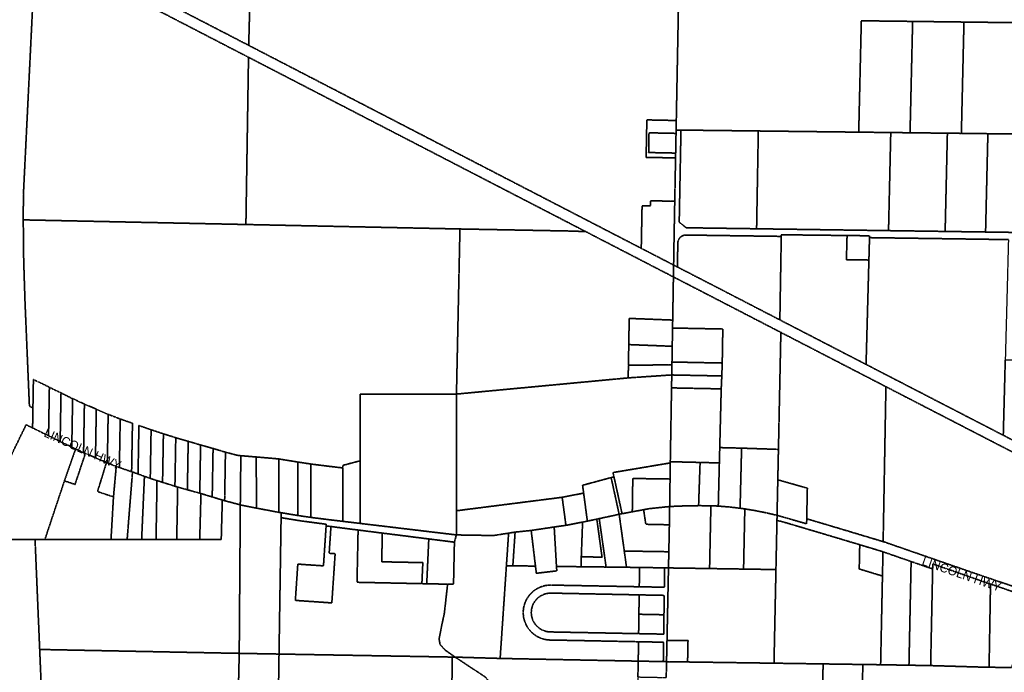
# Model space of a CAD drawing. Header units: feet. Extents: x 0 to 1411532, y 4 to 648360.
# Tile 10 of 69: x 1380965 to 1387050, y 446613 to 450650. Entities that reach past the tile are written whole.
import ezdxf
from ezdxf.enums import TextEntityAlignment as Align

# ---------------------------------------------------------------- set-up
doc = ezdxf.new("R2010")
doc.units = ezdxf.units.FT
doc.header["$MEASUREMENT"] = 0
doc.linetypes.add('DASHED2', pattern=[0.375, 0.25, -0.125])
doc.layers.add('MOT-PHASE 2', color=5, linetype='Continuous')
doc.layers.add('vanwert_121013_d_joined', color=247, linetype='DASHED2')
doc.styles.add('Slanted-Normal', font='font31.shx', dxfattribs={"height": 0.14})

msp = doc.modelspace()

# ---------------------------------------------------------------- linework, layer by layer
at = {"layer": 'vanwert_121013_d_joined'}
for points in [[(1382421.8, 452072.3), (1385034.8, 451986.2), (1385059.8, 451985.4), (1385022.9, 450026.4), (1384997.9, 450026.9), (1384840.9, 450030.2), (1384836.5, 449798.6), (1384993.5, 449795.4), (1385018.5, 449794.8), (1385013.4, 449526.9), (1384988.4, 449527.4), (1384863.9, 449530), (1384863.3, 449497.8), (1384811.4, 449498.9), (1384806.4, 449235.9), (1382380.3, 450491.2), (1382416, 451831.7), (1382416.4, 451850.3), (1382421.3, 452052.6), (1382421.8, 452072.3)], [(1381870.7, 451854.5), (1382020.7, 451853.3), (1382070.2, 451852.9), (1382416.4, 451850.3), (1382416, 451831.7), (1382380.3, 450491.2), (1381929.6, 450724.3), (1381781.2, 450801.1), (1381809.3, 451854.9), (1381870.7, 451854.5)], [(1382363, 449383.1), (1380986.9, 449411.8), (1380987.9, 449569.4), (1381057.2, 450983.4), (1381093.6, 451082.7), (1381899.2, 450665.7), (1382379.1, 450417.4), (1382363, 449383.1)], [(1386483.6, 450639.3), (1386467.6, 449950.6), (1386348.4, 449952), (1386150.4, 449954.3), (1386166.4, 450643.2), (1386483.6, 450639.3)], [(1386800.8, 450635.4), (1386784.8, 449946.9), (1386698.4, 449947.9), (1386467.6, 449950.6), (1386483.6, 450639.3), (1386800.8, 450635.4)], [(1384462.9, 449339.3), (1384364.4, 449342.8), (1383685.8, 449355.5), (1382363, 449383.1), (1382379.1, 450417.4), (1384462.9, 449339.3)], [(1385021.4, 449946.8), (1384996.4, 449947.3), (1384854.4, 449950.3), (1384852.1, 449828.3), (1384994.1, 449825.4), (1385019.1, 449824.8), (1385018.5, 449794.8), (1384993.5, 449795.4), (1384836.5, 449798.6), (1384840.9, 450030.2), (1384997.9, 450026.9), (1385022.9, 450026.4), (1385021.8, 449967.5), (1385021.4, 449946.8)], [(1385021.4, 449946.8), (1385019.1, 449824.8), (1384994.1, 449825.4), (1384852.1, 449828.3), (1384854.4, 449950.3), (1384996.4, 449947.3), (1385021.4, 449946.8)], [(1385519.3, 449356.8), (1385084.1, 449363), (1385041, 449397.7), (1385051.8, 449967.2), (1385529.8, 449961.6), (1385519.3, 449356.8)], [(1386348.4, 449952), (1386334.6, 449345.2), (1385519.3, 449356.8), (1385529.8, 449961.6), (1386150.4, 449954.3), (1386348.4, 449952)], [(1386348.4, 449952), (1386467.6, 449950.6), (1386698.4, 449947.9), (1386684.5, 449340.3), (1386334.6, 449345.2), (1386348.4, 449952)], [(1386698.4, 449947.9), (1386784.8, 449946.9), (1386948.6, 449944.9), (1386934.4, 449336.7), (1386684.5, 449340.3), (1386698.4, 449947.9)], [(1387262.8, 449941.3), (1387257.3, 449703.3), (1387248.7, 449332.3), (1386934.4, 449336.7), (1386948.6, 449944.9), (1387262.8, 449941.3)], [(1385006.4, 449132.4), (1384985.1, 449143.4), (1384806.4, 449235.9), (1384811.4, 449498.9), (1384863.3, 449497.8), (1384863.9, 449530), (1384988.4, 449527.4), (1385013.4, 449526.9), (1385009.7, 449327.9), (1385006.4, 449132.4)], [(1382566.1, 447933.3), (1382426.6, 447945.4), (1382331.7, 447953.1), (1382326.9, 447953.4), (1382309.9, 447955.7), (1382236.6, 447974.8), (1382160.1, 447998), (1382083, 448019.4), (1382006.4, 448042.5), (1381929.5, 448064.5), (1381853.2, 448088.4), (1381777.1, 448113.3), (1381701.7, 448139.8), (1381697, 447869.7), (1381696.5, 447839.9), (1381662.3, 447852.4), (1381656.7, 447854.2), (1381657.2, 447884.8), (1381661.9, 448154.2), (1381586.2, 448180), (1381511.7, 448209.3), (1381438.4, 448241.3), (1381364.9, 448272.9), (1381292.1, 448305.9), (1381220.3, 448341.2), (1381148.4, 448376.4), (1381076.6, 448411.7), (1381049.8, 448424.9), (1381046.7, 448247.6), (1381025, 448259.9), (1380997.8, 448904.4), (1380989.7, 449158), (1380986.9, 449411.8), (1382363, 449383.1), (1383685.8, 449355.5), (1383664.3, 448334.4), (1383068.6, 448334.4), (1383068.6, 447921.6), (1382962.3, 447893.4), (1382962.3, 447877.4), (1382863.1, 447889.2), (1382763.8, 447901.8), (1382684.5, 447913.7), (1382566.1, 447933.3)], [(1385005.2, 449058.8), (1385004.4, 449014.2), (1385000.7, 448791.9), (1384978.9, 448792.8), (1384731.9, 448802.3), (1384729.2, 448640.4), (1384727.1, 448513.5), (1384725.7, 448434.5), (1383664.3, 448334.4), (1383685.8, 449355.5), (1384364.4, 449342.8), (1384462.9, 449339.3), (1384983.8, 449069.8), (1385005.2, 449058.8)], [(1385083.1, 449318), (1385671.6, 449309.6), (1385671.7, 449309.6), (1385663, 448793.2), (1385279.4, 448991.7), (1385029.7, 449120.4), (1385032.4, 449268.9), (1385032.4, 449270.6), (1385032.6, 449272.4), (1385032.7, 449274.1), (1385033, 449275.8), (1385033.3, 449277.5), (1385033.6, 449279.2), (1385034.1, 449280.9), (1385034.5, 449282.6), (1385035.1, 449284.2), (1385035.7, 449285.9), (1385036.3, 449287.5), (1385037, 449289.1), (1385037.8, 449290.7), (1385038.6, 449292.2), (1385039.5, 449293.7), (1385040.4, 449295.2), (1385041.4, 449296.6), (1385042.4, 449298), (1385043.5, 449299.4), (1385044.6, 449300.7), (1385045.7, 449302), (1385047, 449303.3), (1385048.2, 449304.5), (1385049.5, 449305.7), (1385050.8, 449306.8), (1385052.2, 449307.9), (1385053.6, 449308.9), (1385055, 449309.9), (1385056.5, 449310.8), (1385058, 449311.7), (1385059.6, 449312.5), (1385061.1, 449313.3), (1385062.7, 449314), (1385064.3, 449314.6), (1385066, 449315.2), (1385067.6, 449315.8), (1385069.3, 449316.3), (1385071, 449316.7), (1385072.7, 449317), (1385074.4, 449317.4), (1385076.1, 449317.6), (1385077.9, 449317.8), (1385079.6, 449317.9), (1385081.3, 449318), (1385083.1, 449318)], [(1385663, 448793.2), (1385671.7, 449309.6), (1385671.9, 449319.8), (1386078.4, 449315), (1386078.1, 449303.9), (1386074.3, 449165.1), (1386213.3, 449163.5), (1386195.8, 448517.7), (1386017.2, 448610), (1385663, 448793.2)], [(1386213.3, 449163.5), (1386074.3, 449165.1), (1386078.1, 449303.9), (1386078.4, 449315), (1386217.4, 449313.4), (1386217.1, 449301.9), (1386213.3, 449163.5)], [(1387043.8, 448079.6), (1386595.6, 448311.1), (1386195.8, 448517.7), (1386213.3, 449163.5), (1386217.1, 449301.9), (1387075.5, 449289.7), (1387061.8, 448766.9), (1387056, 448545.9), (1387043.8, 448079.6)], [(1385426.5, 447999.9), (1385291.5, 448003.3), (1385300.6, 448366.5), (1385304.2, 448446.4), (1385306.9, 448526.4), (1385310.4, 448736.7), (1385023.1, 448742.4), (1384999.8, 448742.8), (1385000.7, 448791.9), (1385004.4, 449014.2), (1385005.2, 449058.8), (1385028.4, 449046.8), (1385249.1, 448933.1), (1385669.2, 448715.7), (1385654.2, 447992.2), (1385426.5, 447999.9)], [(1384729.2, 448640.4), (1384731.9, 448802.3), (1384978.9, 448792.8), (1385000.7, 448791.9), (1384999.8, 448742.8), (1384997.9, 448630), (1384976.1, 448630.8), (1384729.2, 448640.4)], [(1384996.3, 448532.5), (1384997.9, 448630), (1384999.8, 448742.8), (1385023.1, 448742.4), (1385310.4, 448736.7), (1385306.9, 448526.4), (1385019.3, 448532.1), (1384996.3, 448532.5)], [(1385650.3, 447804.3), (1385654.2, 447992.2), (1385669.2, 448715.7), (1385986.9, 448551.3), (1386318.5, 448380), (1386301.3, 447421.7), (1385989.4, 447515.4), (1385829, 447563), (1385832.9, 447751.9), (1385650.3, 447804.3)], [(1384729.2, 448640.4), (1384976.1, 448630.8), (1384997.9, 448630), (1384996.3, 448532.5), (1384996, 448514.7), (1384974, 448514.6), (1384727.1, 448513.5), (1384729.2, 448640.4)], [(1387615.3, 447784.1), (1387262.5, 447966.7), (1387043.8, 448079.6), (1387056, 448545.9), (1387635.1, 448537.7), (1387627.2, 448238.3), (1387618.5, 447908.3), (1387615.3, 447784.1)], [(1384996, 448514.7), (1384995, 448452.7), (1384972.9, 448451.2), (1384725.7, 448434.5), (1384727.1, 448513.5), (1384974, 448514.6), (1384996, 448514.7)], [(1385304.2, 448446.4), (1385017.9, 448452.1), (1384995, 448452.5), (1384995, 448452.7), (1384996, 448514.7), (1384996.3, 448532.5), (1385019.3, 448532.1), (1385306.9, 448526.4), (1385304.2, 448446.4)], [(1381045.4, 448168.5), (1381046.7, 448247.6), (1381049.8, 448424.9), (1381076.6, 448411.7), (1381148.4, 448376.4), (1381143.9, 448115.8), (1381143.3, 448076.5), (1381071.4, 448111.8), (1381044.6, 448124.9), (1381045.4, 448168.2), (1381045.4, 448168.5)], [(1384963.2, 447904.7), (1384632.1, 447849.1), (1384637.8, 447822.8), (1384620.1, 447818), (1384443.7, 447770.3), (1384450.2, 447721.8), (1384317.7, 447695.9), (1383664.3, 447612.7), (1383664.3, 448334.4), (1384725.7, 448434.5), (1384972.9, 448451.2), (1384995, 448452.7), (1384995, 448452.5), (1384993.6, 448372.5), (1384985.9, 447916.1), (1384985.8, 447908.5), (1384963.2, 447904.7)], [(1384995, 448452.5), (1385017.9, 448452.1), (1385304.2, 448446.4), (1385300.6, 448366.5), (1385016.5, 448372.1), (1384993.6, 448372.5), (1384995, 448452.5)], [(1381143.9, 448115.8), (1381148.4, 448376.4), (1381220.3, 448341.2), (1381215.7, 448079.2), (1381215.1, 448041.2), (1381143.3, 448076.5), (1381143.9, 448115.8)], [(1384993.6, 448372.5), (1385016.5, 448372.1), (1385300.6, 448366.5), (1385291.5, 448003.3), (1385289.1, 447908.5), (1385170.1, 447911.5), (1385008.4, 447915.5), (1384985.9, 447916.1), (1384993.6, 448372.5)], [(1387603.2, 446974.1), (1387379, 447052.5), (1387017.5, 447174.4), (1386815.1, 447243.8), (1386310.9, 447418.8), (1386301.3, 447421.7), (1386318.5, 448380), (1386565.3, 448252.5), (1387032.4, 448011.2), (1387232.2, 447908.1), (1387616.3, 447709.2), (1387605.7, 447114.1), (1387603.2, 446974.1)], [(1381215.7, 448079.2), (1381220.3, 448341.2), (1381292.1, 448305.9), (1381287.5, 448044), (1381286.9, 448006), (1381215.1, 448041.2), (1381215.7, 448079.2)], [(1381310.4, 447994.4), (1381286.9, 448006), (1381287.5, 448044), (1381292.1, 448305.9), (1381364.9, 448272.9), (1381360.4, 448009.7), (1381359.6, 447972.6), (1381310.4, 447994.4)], [(1383664.3, 447463.2), (1383663.6, 447463.3), (1383068.6, 447534.4), (1383068.6, 447562.4), (1383068.6, 447921.6), (1383068.6, 448334.4), (1383664.3, 448334.4), (1383664.3, 447612.7), (1383664.3, 447499.4), (1383664.3, 447463.2)], [(1381359.6, 447972.6), (1381360.4, 448009.7), (1381364.9, 448272.9), (1381438.4, 448241.3), (1381433.9, 447976.6), (1381433.2, 447940.8), (1381371, 447967.6), (1381359.6, 447972.6)], [(1381506.5, 447909.3), (1381501.5, 447911.4), (1381433.2, 447940.8), (1381433.9, 447976.6), (1381438.4, 448241.3), (1381511.7, 448209.3), (1381507.2, 447945.1), (1381506.5, 447909.3)], [(1381586.2, 448180), (1381581.6, 447914.4), (1381581, 447880), (1381561.6, 447886.6), (1381506.5, 447909.3), (1381507.2, 447945.1), (1381511.7, 448209.3), (1381586.2, 448180)], [(1381586.2, 448180), (1381661.9, 448154.2), (1381657.2, 447884.8), (1381656.7, 447854.2), (1381581, 447880), (1381581.6, 447914.4), (1381586.2, 448180)], [(1381286.9, 448006), (1381310.4, 447994.4), (1381302.1, 447970.6), (1381241.5, 447797.5), (1381120.9, 447435), (1381059.8, 447435.1), (1380829.6, 447435.1), (1380659.9, 447435.2), (1380816, 447756.6), (1381004.5, 448144.6), (1381044.6, 448124.9), (1381071.4, 448111.8), (1381143.3, 448076.5), (1381215.1, 448041.2), (1381286.9, 448006)], [(1381696.5, 447839.9), (1381697, 447869.7), (1381701.7, 448139.8), (1381777.1, 448113.3), (1381772.4, 447842.3), (1381771.9, 447813.3), (1381735.9, 447825.5), (1381696.5, 447839.9)], [(1381853.2, 448088.4), (1381848.4, 447816), (1381848, 447788.4), (1381813.6, 447799.2), (1381771.9, 447813.3), (1381772.4, 447842.3), (1381777.1, 448113.3), (1381853.2, 448088.4)], [(1381929.5, 448064.5), (1381924.8, 447791.1), (1381924.3, 447764.5), (1381848, 447788.4), (1381848.4, 447816), (1381853.2, 448088.4), (1381929.5, 448064.5)], [(1382006.4, 448042.5), (1382001.7, 447767.3), (1382001.2, 447742.6), (1381941.3, 447759.2), (1381924.3, 447764.5), (1381924.8, 447791.1), (1381929.5, 448064.5), (1382006.4, 448042.5)], [(1381359.6, 447972.6), (1381371, 447967.6), (1381362.8, 447942.7), (1381307.2, 447775.7), (1381241.5, 447797.5), (1381302.1, 447970.6), (1381310.4, 447994.4), (1381359.6, 447972.6)], [(1382077.9, 447721.3), (1382001.2, 447742.6), (1382001.7, 447767.3), (1382006.4, 448042.5), (1382083, 448019.4), (1382078.3, 447745), (1382077.9, 447721.3)], [(1382083, 448019.4), (1382160.1, 447998), (1382155.3, 447723.9), (1382154.9, 447698), (1382085.3, 447719.2), (1382077.9, 447721.3), (1382078.3, 447745), (1382083, 448019.4)], [(1382160.1, 447998), (1382236.6, 447974.8), (1382232, 447704.2), (1382231.5, 447674.8), (1382229.2, 447675.4), (1382217.2, 447679), (1382154.9, 447698), (1382155.3, 447723.9), (1382160.1, 447998)], [(1385291.5, 448003.3), (1385426.5, 447999.9), (1385417.9, 447658.4), (1385417.1, 447628.2), (1385349.9, 447636), (1385282.4, 447641.5), (1385283.2, 447671.5), (1385289.1, 447908.5), (1385291.5, 448003.3)], [(1385654.2, 447992.2), (1385650.3, 447804.3), (1385646.3, 447615.2), (1385645.7, 447584.4), (1385579.7, 447599.9), (1385513.3, 447613.1), (1385446.4, 447624.1), (1385417.1, 447628.2), (1385417.9, 447658.4), (1385426.5, 447999.9), (1385654.2, 447992.2)], [(1381501.5, 447911.4), (1381493.6, 447885.7), (1381445.8, 447731.1), (1381544.6, 447698.2), (1381529.3, 447435.2), (1381120.9, 447435), (1381241.5, 447797.5), (1381307.2, 447775.7), (1381362.8, 447942.7), (1381371, 447967.6), (1381433.2, 447940.8), (1381501.5, 447911.4)], [(1382328.4, 447649.2), (1382308.8, 447654.4), (1382231.5, 447674.8), (1382232, 447704.2), (1382236.6, 447974.8), (1382309.9, 447955.7), (1382326.9, 447953.4), (1382331.7, 447953.1), (1382328.7, 447681.3), (1382328.4, 447649.2)], [(1382426.6, 447945.4), (1382428.5, 447659.7), (1382428.7, 447628.7), (1382330.8, 447648.6), (1382328.4, 447649.2), (1382328.7, 447681.3), (1382331.7, 447953.1), (1382426.6, 447945.4)], [(1382428.7, 447628.7), (1382428.5, 447659.7), (1382426.6, 447945.4), (1382566.1, 447933.3), (1382566.3, 447633.4), (1382566.3, 447602.9), (1382428.7, 447628.7)], [(1382566.3, 447602.9), (1382566.3, 447633.4), (1382566.1, 447933.3), (1382684.5, 447913.7), (1382684.7, 447613.8), (1382684.7, 447583.3), (1382581, 447600.5), (1382566.3, 447602.9)], [(1381506.5, 447909.3), (1381561.6, 447886.6), (1381559.1, 447858.8), (1381544.6, 447698.2), (1381445.8, 447731.1), (1381493.6, 447885.7), (1381501.5, 447911.4), (1381506.5, 447909.3)], [(1381659.6, 447819.7), (1381629, 447435.2), (1381529.3, 447435.2), (1381544.6, 447698.2), (1381559.1, 447858.8), (1381561.6, 447886.6), (1381581, 447880), (1381656.7, 447854.2), (1381662.3, 447852.4), (1381659.6, 447819.7)], [(1382684.5, 447913.7), (1382763.8, 447901.8), (1382763.8, 447602.4), (1382763.8, 447571.6), (1382684.7, 447583.3), (1382684.7, 447613.8), (1382684.5, 447913.7)], [(1382763.8, 447901.8), (1382863.1, 447889.2), (1382962.3, 447877.4), (1382962.3, 447576.1), (1382962.3, 447547.1), (1382863.1, 447559), (1382763.8, 447571.6), (1382763.8, 447602.4), (1382763.8, 447901.8)], [(1382962.3, 447547.1), (1382962.3, 447576.1), (1382962.3, 447877.4), (1382962.3, 447893.4), (1383068.6, 447921.6), (1383068.6, 447562.4), (1383068.6, 447534.4), (1382962.3, 447547.1)], [(1384963.2, 447904.7), (1384985.8, 447908.5), (1384984.4, 447809), (1384961.5, 447809.3), (1384754, 447812.3), (1384751.5, 447638.1), (1384751, 447606.2), (1384687.8, 447594.4), (1384681.4, 447623.8), (1384637.8, 447822.8), (1384632.1, 447849.1), (1384963.2, 447904.7)], [(1384985.9, 447916.1), (1385008.4, 447915.5), (1385170.1, 447911.5), (1385161.8, 447675.8), (1385160.7, 447644.2), (1385071.3, 447642.6), (1384981.9, 447639), (1384984.4, 447809), (1384985.8, 447908.5), (1384985.9, 447916.1)], [(1385160.7, 447644.2), (1385161.8, 447675.8), (1385170.1, 447911.5), (1385289.1, 447908.5), (1385283.2, 447671.5), (1385282.4, 447641.5), (1385236.8, 447644), (1385160.7, 447644.2)], [(1381735.9, 447825.5), (1381734.4, 447792.1), (1381718.6, 447435.2), (1381629, 447435.2), (1381659.6, 447819.7), (1381662.3, 447852.4), (1381696.5, 447839.9), (1381735.9, 447825.5)], [(1381813.6, 447799.2), (1381813, 447764.7), (1381807.8, 447435.2), (1381718.6, 447435.2), (1381734.4, 447792.1), (1381735.9, 447825.5), (1381771.9, 447813.3), (1381813.6, 447799.2)], [(1384450.2, 447721.8), (1384443.7, 447770.3), (1384620.1, 447818), (1384663.4, 447620.1), (1384669.8, 447590.7), (1384546.4, 447564.1), (1384531.7, 447561), (1384473.3, 447548.4), (1384469.1, 447579.9), (1384450.2, 447721.8)], [(1384687.8, 447594.4), (1384669.8, 447590.7), (1384663.4, 447620.1), (1384620.1, 447818), (1384637.8, 447822.8), (1384681.4, 447623.8), (1384687.8, 447594.4)], [(1384984.4, 447809), (1384981.9, 447639), (1384853.6, 447625.3), (1384821.2, 447619.3), (1384751, 447606.2), (1384751.5, 447638.1), (1384754, 447812.3), (1384961.5, 447809.3), (1384984.4, 447809)], [(1381848, 447788.4), (1381924.3, 447764.5), (1381941.3, 447759.2), (1381940.6, 447723.2), (1381935.6, 447435.3), (1381807.8, 447435.2), (1381813, 447764.7), (1381813.6, 447799.2), (1381848, 447788.4)], [(1382001.2, 447742.6), (1382077.9, 447721.3), (1382085.3, 447719.2), (1382084.3, 447681), (1382077.6, 447435.3), (1381935.6, 447435.3), (1381940.6, 447723.2), (1381941.3, 447759.2), (1382001.2, 447742.6)], [(1385650.3, 447804.3), (1385832.9, 447751.9), (1385829, 447563), (1385828.3, 447531.9), (1385645.7, 447584.4), (1385646.3, 447615.2), (1385650.3, 447804.3)], [(1382085.3, 447719.2), (1382154.9, 447698), (1382217.2, 447679), (1382216.3, 447646.3), (1382210.6, 447435.4), (1382077.6, 447435.3), (1382084.3, 447681), (1382085.3, 447719.2)], [(1383664.3, 447612.7), (1384317.7, 447695.9), (1384336.8, 447552.6), (1384340.8, 447522.4), (1384268.3, 447512.2), (1384126.1, 447490.8), (1384026.8, 447480.6), (1383986.6, 447474.2), (1383893.4, 447459.4), (1383664.3, 447463.2), (1383664.3, 447499.4), (1383664.3, 447612.7)], [(1384340.8, 447522.4), (1384336.8, 447552.6), (1384317.7, 447695.9), (1384450.2, 447721.8), (1384469.1, 447579.9), (1384473.3, 447548.4), (1384443.8, 447542.6), (1384340.8, 447522.4)], [(1382077.6, 447435.3), (1382210.6, 447435.4), (1382216.3, 447646.3), (1382217.2, 447679), (1382229.2, 447675.4), (1382231.5, 447674.8), (1382308.8, 447654.4), (1382328.4, 447649.2), (1382328.2, 447619.9), (1382321.8, 446730.7), (1381088.5, 446754.8), (1381059.8, 447435.1), (1381120.9, 447435), (1381529.3, 447435.2), (1381629, 447435.2), (1381718.6, 447435.2), (1381807.8, 447435.2), (1381935.6, 447435.3), (1382077.6, 447435.3)], [(1382566.3, 447602.9), (1382581, 447600.5), (1382580.5, 447570), (1382567.7, 446726.4), (1382321.8, 446730.7), (1382328.2, 447619.9), (1382328.4, 447649.2), (1382330.8, 447648.6), (1382428.7, 447628.7), (1382566.3, 447602.9)], [(1384980.2, 447525.9), (1384955.2, 447526.4), (1384834.3, 447529), (1384825.4, 447590.3), (1384821.2, 447619.3), (1384853.6, 447625.3), (1384981.9, 447639), (1384980.2, 447525.9)], [(1384980.2, 447525.9), (1384981.9, 447639), (1385071.3, 447642.6), (1385160.7, 447644.2), (1385236.8, 447644), (1385236.1, 447614), (1385228.7, 447255.2), (1384999.7, 447258.7), (1384974.7, 447259.1), (1384976.8, 447359.2), (1384980.2, 447525.9)], [(1385438.7, 447252), (1385228.7, 447255.2), (1385236.1, 447614), (1385236.8, 447644), (1385282.4, 447641.5), (1385349.9, 447636), (1385417.1, 447628.2), (1385446.4, 447624.1), (1385445.8, 447593.9), (1385438.7, 447252)], [(1383656.1, 446707.4), (1383638, 446707.7), (1382567.7, 446726.4), (1382580.5, 447570), (1382598.7, 447566.8), (1382707, 447549.4), (1382859.5, 447529.2), (1382858.8, 447519.2), (1382842.3, 447271.8), (1382683.7, 447282.7), (1382668.7, 447058.2), (1382894.1, 447042.7), (1382914.5, 447347), (1382877.6, 447349.6), (1382888.6, 447515.3), (1382993.6, 447501.3), (1383056.4, 447493.4), (1383049.7, 447170.2), (1383450.6, 447161.8), (1383480.6, 447161.2), (1383609.3, 447158.5), (1383609.2, 447154.8), (1383589.4, 446979.3), (1383571.6, 446895.3), (1383556.8, 446821.2), (1383562.8, 446785.7), (1383595.3, 446750.1), (1383656.1, 446707.4)], [(1382888.6, 447515.3), (1382858.8, 447519.2), (1382859.5, 447529.2), (1382707, 447549.4), (1382598.7, 447566.8), (1382580.5, 447570), (1382581, 447600.5), (1382684.7, 447583.3), (1382763.8, 447571.6), (1382863.1, 447559), (1382962.3, 447547.1), (1383068.6, 447534.4), (1383663.6, 447463.3), (1383657.3, 447439.6), (1383651.7, 447418.3), (1383493.2, 447438.3), (1383206.1, 447474.5), (1383056.4, 447493.4), (1382993.6, 447501.3), (1382888.6, 447515.3)], [(1384589.1, 447264.6), (1384551.9, 447525.6), (1384550.5, 447535.5), (1384546.4, 447564.1), (1384669.8, 447590.7), (1384674, 447561), (1384675.4, 447551), (1384701.5, 447363.4), (1384715.4, 447263.1), (1384650.8, 447263.9), (1384589.1, 447264.6)], [(1384669.8, 447590.7), (1384687.8, 447594.4), (1384751, 447606.2), (1384821.2, 447619.3), (1384825.4, 447590.3), (1384834.3, 447529), (1384955.2, 447526.4), (1384980.2, 447525.9), (1384976.8, 447359.2), (1384952.2, 447359.5), (1384951.8, 447359.6), (1384701.5, 447363.4), (1384675.4, 447551), (1384674, 447561), (1384669.8, 447590.7)], [(1385645.7, 447584.4), (1385645.1, 447553.6), (1385638.8, 447248.9), (1385438.7, 447252), (1385445.8, 447593.9), (1385446.4, 447624.1), (1385513.3, 447613.1), (1385579.7, 447599.9), (1385645.7, 447584.4)], [(1382888.6, 447515.3), (1382877.6, 447349.6), (1382914.5, 447347), (1382894.1, 447042.7), (1382668.7, 447058.2), (1382683.7, 447282.7), (1382842.3, 447271.8), (1382858.8, 447519.2), (1382888.6, 447515.3)], [(1384131.3, 447447.9), (1384130.1, 447457.7), (1384126.1, 447490.8), (1384268.3, 447512.2), (1384270.2, 447479.4), (1384270.8, 447469.3), (1384282.5, 447268.4), (1384284.4, 447241), (1384223, 447233.7), (1384157.9, 447226), (1384152.6, 447270.3), (1384131.3, 447447.9)], [(1384435.8, 447327.9), (1384435.8, 447266.5), (1384335.9, 447267.7), (1384282.5, 447268.4), (1384270.8, 447469.3), (1384270.2, 447479.4), (1384268.3, 447512.2), (1384340.8, 447522.4), (1384443.8, 447542.6), (1384442.7, 447513.2), (1384442.3, 447502.9), (1384435.8, 447327.9)], [(1384537, 447522.5), (1384535.7, 447532.4), (1384531.7, 447561), (1384546.4, 447564.1), (1384550.5, 447535.5), (1384551.9, 447525.6), (1384589.1, 447264.6), (1384560.8, 447265), (1384470.8, 447266.1), (1384435.8, 447266.5), (1384435.8, 447327.9), (1384564.1, 447325.7), (1384537, 447522.5)], [(1384531.7, 447561), (1384535.7, 447532.4), (1384537, 447522.5), (1384564.1, 447325.7), (1384435.8, 447327.9), (1384442.3, 447502.9), (1384442.7, 447513.2), (1384443.8, 447542.6), (1384473.3, 447548.4), (1384531.7, 447561)], [(1386285.7, 446660.4), (1386175.7, 446661.9), (1385930.2, 446665.4), (1385626.8, 446669.8), (1385638.8, 447248.9), (1385645.1, 447553.6), (1385691.6, 447541.1), (1385737.9, 447527.5), (1385902.6, 447478.6), (1385972.2, 447457.9), (1386156.7, 447402.5), (1386153.5, 447252.5), (1386297.1, 447209), (1386294.5, 447084), (1386285.7, 446660.4)], [(1383206.1, 447474.5), (1383202.4, 447297), (1383456.4, 447291.8), (1383450.6, 447161.8), (1383049.7, 447170.2), (1383056.4, 447493.4), (1383206.1, 447474.5)], [(1383450.6, 447161.8), (1383456.4, 447291.8), (1383202.4, 447297), (1383206.1, 447474.5), (1383493.2, 447438.3), (1383480.6, 447161.2), (1383450.6, 447161.8)], [(1383656.1, 446707.4), (1383595.3, 446750.1), (1383562.8, 446785.7), (1383556.8, 446821.2), (1383571.6, 446895.3), (1383589.4, 446979.3), (1383609.2, 447154.8), (1383609.3, 447158.5), (1383646.2, 447157.8), (1383651.7, 447418.3), (1383657.3, 447439.6), (1383663.6, 447463.3), (1383664.3, 447463.2), (1383893.4, 447459.4), (1383986.6, 447474.2), (1383983.9, 447433.7), (1383973, 447272.9), (1383958.9, 447064.1), (1383950.8, 446944.3), (1383934.2, 446699.3), (1383656.1, 446707.4)], [(1384012.7, 447272.3), (1383973, 447272.9), (1383983.9, 447433.7), (1383986.6, 447474.2), (1384026.8, 447480.6), (1384023.9, 447437.1), (1384012.7, 447272.3)], [(1384152.6, 447270.3), (1384012.7, 447272.3), (1384023.9, 447437.1), (1384026.8, 447480.6), (1384126.1, 447490.8), (1384130.1, 447457.7), (1384131.3, 447447.9), (1384152.6, 447270.3)], [(1383480.6, 447161.2), (1383493.2, 447438.3), (1383651.7, 447418.3), (1383646.2, 447157.8), (1383609.3, 447158.5), (1383480.6, 447161.2)], [(1386297.1, 447209), (1386153.5, 447252.5), (1386156.7, 447402.5), (1386292.4, 447361.7), (1386300.2, 447359), (1386297.1, 447209)], [(1384976.8, 447359.2), (1384974.7, 447259.1), (1384950.8, 447259.5), (1384853.8, 447261.1), (1384830.8, 447261.5), (1384795.8, 447262), (1384740.8, 447262.7), (1384715.4, 447263.1), (1384701.5, 447363.4), (1384951.8, 447359.6), (1384952.2, 447359.5), (1384976.8, 447359.2)], [(1386300.2, 447359), (1386474.2, 447298.6), (1386460.9, 446657.3), (1386285.7, 446660.4), (1386294.5, 447084), (1386297.1, 447209), (1386300.2, 447359)], [(1384795.8, 447262), (1384794.2, 447142.5), (1384739.2, 447143.6), (1384649.2, 447145.3), (1384559.2, 447147), (1384469.2, 447148.8), (1384334.2, 447151.3), (1384289.2, 447152.2), (1384249.2, 447153.2), (1384243.7, 447153.2), (1384238.3, 447153), (1384232.8, 447152.7), (1384227.3, 447152.1), (1384221.9, 447151.4), (1384216, 447150.4), (1384210.3, 447149.2), (1384204.5, 447147.9), (1384198.8, 447146.3), (1384193.2, 447144.5), (1384187.6, 447142.6), (1384182.1, 447140.4), (1384176.7, 447138.1), (1384171.3, 447135.5), (1384166.1, 447132.8), (1384161, 447129.9), (1384155.9, 447126.8), (1384151.2, 447123.7), (1384146.6, 447120.5), (1384142.1, 447117.1), (1384137.7, 447113.5), (1384133.5, 447109.9), (1384129.3, 447106), (1384125.3, 447102.1), (1384121.5, 447098), (1384117.7, 447093.8), (1384114.2, 447089.4), (1384110.7, 447085), (1384107.4, 447080.4), (1384104.3, 447075.7), (1384101.3, 447071), (1384098.5, 447066.1), (1384095.8, 447061.1), (1384093.2, 447055.9), (1384090.8, 447050.5), (1384088.6, 447045.1), (1384086.5, 447039.6), (1384084.7, 447034), (1384083, 447028.4), (1384081.6, 447022.7), (1384080.3, 447017), (1384079.2, 447011.3), (1384078.4, 447005.5), (1384077.7, 446999.6), (1384077.2, 446993.8), (1384077, 446987.9), (1384076.9, 446982.1), (1384077, 446976.2), (1384077.4, 446970.4), (1384077.9, 446964.5), (1384078.7, 446958.7), (1384079.6, 446952.9), (1384080.8, 446947.2), (1384082.1, 446941.5), (1384083.7, 446935.7), (1384085.4, 446930), (1384087.4, 446924.4), (1384089.5, 446918.8), (1384091.9, 446913.4), (1384094.4, 446908), (1384097.2, 446902.7), (1384100.1, 446897.5), (1384103.2, 446892.4), (1384106.5, 446887.4), (1384109.9, 446882.5), (1384113.5, 446877.8), (1384117.3, 446873.2), (1384121.2, 446868.7), (1384125.3, 446864.3), (1384129.5, 446860.2), (1384133.8, 446856.3), (1384138.2, 446852.5), (1384142.7, 446848.8), (1384147.4, 446845.3), (1384152.2, 446842), (1384157.1, 446838.8), (1384162.1, 446835.8), (1384167.2, 446833), (1384172.4, 446830.3), (1384177.7, 446827.9), (1384183.1, 446825.6), (1384188.5, 446823.5), (1384194, 446821.6), (1384199.6, 446819.9), (1384205.1, 446818.4), (1384210.6, 446817.1), (1384216.2, 446815.9), (1384221.8, 446815), (1384227.5, 446814.3), (1384233.1, 446813.7), (1384238.8, 446813.3), (1384244.5, 446813.2), (1384284.5, 446812.5), (1384374.5, 446810.7), (1384464.5, 446809), (1384554.5, 446807.2), (1384644.5, 446805.4), (1384734.4, 446803.7), (1384789.4, 446802.6), (1384787.8, 446682.6), (1384732.8, 446683.7), (1384642.8, 446685.5), (1384552.8, 446687.2), (1384462.8, 446689), (1384372.9, 446690.7), (1384282.9, 446692.5), (1384192.9, 446694.2), (1383934.2, 446699.3), (1383950.8, 446944.3), (1383958.9, 447064.1), (1383973, 447272.9), (1384012.7, 447272.3), (1384152.6, 447270.3), (1384157.9, 447226), (1384223, 447233.7), (1384284.4, 447241), (1384282.5, 447268.4), (1384335.9, 447267.7), (1384435.8, 447266.5), (1384470.8, 447266.1), (1384560.8, 447265), (1384589.1, 447264.6), (1384650.8, 447263.9), (1384715.4, 447263.1), (1384740.8, 447262.7), (1384795.8, 447262)], [(1386474.2, 447298.6), (1386607.3, 447252.4), (1386594.9, 446655), (1386460.9, 446657.3), (1386474.2, 447298.6)], [(1386607.3, 447252.4), (1386607.9, 447283.9), (1386964.9, 447158.9), (1386964.4, 447129.1), (1386956.1, 446644.3), (1386594.9, 446655), (1386607.3, 447252.4)], [(1384949.1, 447139.6), (1384950.8, 447259.5), (1384974.7, 447259.1), (1384965.5, 446811.2), (1384962.7, 446679.2), (1384942.7, 446679.6), (1384944.4, 446799.5), (1384824.4, 446801.9), (1384789.4, 446802.6), (1384734.4, 446803.7), (1384644.5, 446805.4), (1384554.5, 446807.2), (1384464.5, 446809), (1384374.5, 446810.7), (1384284.5, 446812.5), (1384244.5, 446813.2), (1384238.8, 446813.3), (1384233.1, 446813.7), (1384227.5, 446814.3), (1384221.8, 446815), (1384216.2, 446815.9), (1384210.6, 446817.1), (1384205.1, 446818.4), (1384199.6, 446819.9), (1384194, 446821.6), (1384188.5, 446823.5), (1384183.1, 446825.6), (1384177.7, 446827.9), (1384172.4, 446830.3), (1384167.2, 446833), (1384162.1, 446835.8), (1384157.1, 446838.8), (1384152.2, 446842), (1384147.4, 446845.3), (1384142.7, 446848.8), (1384138.2, 446852.5), (1384133.8, 446856.3), (1384129.5, 446860.2), (1384125.3, 446864.3), (1384121.2, 446868.7), (1384117.3, 446873.2), (1384113.5, 446877.8), (1384109.9, 446882.5), (1384106.5, 446887.4), (1384103.2, 446892.4), (1384100.1, 446897.5), (1384097.2, 446902.7), (1384094.4, 446908), (1384091.9, 446913.4), (1384089.5, 446918.8), (1384087.4, 446924.4), (1384085.4, 446930), (1384083.7, 446935.7), (1384082.1, 446941.5), (1384080.8, 446947.2), (1384079.6, 446952.9), (1384078.7, 446958.7), (1384077.9, 446964.5), (1384077.4, 446970.4), (1384077, 446976.2), (1384076.9, 446982.1), (1384077, 446987.9), (1384077.2, 446993.8), (1384077.7, 446999.6), (1384078.4, 447005.5), (1384079.2, 447011.3), (1384080.3, 447017), (1384081.6, 447022.7), (1384083, 447028.4), (1384084.7, 447034), (1384086.5, 447039.6), (1384088.6, 447045.1), (1384090.8, 447050.5), (1384093.2, 447055.9), (1384095.8, 447061.1), (1384098.5, 447066.1), (1384101.3, 447071), (1384104.3, 447075.7), (1384107.4, 447080.4), (1384110.7, 447085), (1384114.2, 447089.4), (1384117.7, 447093.8), (1384121.5, 447098), (1384125.3, 447102.1), (1384129.3, 447106), (1384133.5, 447109.9), (1384137.7, 447113.5), (1384142.1, 447117.1), (1384146.6, 447120.5), (1384151.2, 447123.7), (1384155.9, 447126.8), (1384161, 447129.9), (1384166.1, 447132.8), (1384171.3, 447135.5), (1384176.7, 447138.1), (1384182.1, 447140.4), (1384187.6, 447142.6), (1384193.2, 447144.5), (1384198.8, 447146.3), (1384204.5, 447147.9), (1384210.3, 447149.2), (1384216, 447150.4), (1384221.9, 447151.4), (1384227.3, 447152.1), (1384232.8, 447152.7), (1384238.3, 447153), (1384243.7, 447153.2), (1384249.2, 447153.2), (1384289.2, 447152.2), (1384334.2, 447151.3), (1384469.2, 447148.8), (1384559.2, 447147), (1384649.2, 447145.3), (1384739.2, 447143.6), (1384794.2, 447142.5), (1384829.1, 447141.9), (1384949.1, 447139.6)], [(1384950.8, 447259.5), (1384949.1, 447139.6), (1384829.1, 447141.9), (1384794.2, 447142.5), (1384795.8, 447262), (1384830.8, 447261.5), (1384853.8, 447261.1), (1384950.8, 447259.5)], [(1384965.5, 446811.2), (1384974.7, 447259.1), (1384999.7, 447258.7), (1385228.7, 447255.2), (1385438.7, 447252), (1385638.8, 447248.9), (1385626.8, 446669.8), (1385092.7, 446677.4), (1385095.4, 446809.4), (1384990.4, 446810.8), (1384985.7, 446810.9), (1384965.5, 446811.2)], [(1387230.1, 447069.6), (1387221.3, 447042.1), (1387189.3, 446942.2), (1387093.9, 446644.1), (1386956.1, 446644.3), (1386964.4, 447129.1), (1386964.9, 447158.9), (1387230.1, 447069.6)], [(1384791.8, 446972.5), (1384790.1, 446852.6), (1384735.1, 446853.7), (1384645.2, 446855.4), (1384555.2, 446857.2), (1384465.2, 446858.9), (1384375.2, 446860.6), (1384285.2, 446862.4), (1384245.2, 446863.2), (1384241.1, 446863.3), (1384237, 446863.6), (1384232.9, 446864), (1384228.9, 446864.5), (1384224.8, 446865.2), (1384220.8, 446866), (1384216.8, 446867), (1384212.8, 446868.1), (1384208.9, 446869.3), (1384205, 446870.7), (1384201.2, 446872.2), (1384197.4, 446873.8), (1384193.7, 446875.6), (1384190.1, 446877.5), (1384186.5, 446879.5), (1384183, 446881.6), (1384179.5, 446883.9), (1384176.2, 446886.2), (1384172.9, 446888.7), (1384169.7, 446891.3), (1384166.6, 446894), (1384163.6, 446896.8), (1384160.7, 446899.7), (1384157.9, 446902.7), (1384155.2, 446905.8), (1384152.6, 446909), (1384150.1, 446912.3), (1384147.7, 446915.6), (1384145.5, 446919.1), (1384143.3, 446922.6), (1384141.3, 446926.2), (1384139.4, 446929.8), (1384137.7, 446933.5), (1384136, 446937.3), (1384134.5, 446941.1), (1384133.1, 446945), (1384131.9, 446948.9), (1384130.8, 446952.9), (1384129.8, 446956.9), (1384129, 446960.9), (1384128.3, 446964.9), (1384127.7, 446969), (1384127.3, 446973.1), (1384127, 446977.2), (1384126.9, 446981.3), (1384126.9, 446985.4), (1384127.1, 446989.6), (1384127.4, 446993.8), (1384127.8, 446997.9), (1384128.4, 447002), (1384129.1, 447006.2), (1384130, 447010.2), (1384131, 447014.3), (1384132.1, 447018.3), (1384133.4, 447022.3), (1384134.9, 447026.2), (1384136.4, 447030.1), (1384138.1, 447033.9), (1384140, 447037.7), (1384141.9, 447041.3), (1384144, 447045), (1384146.2, 447048.5), (1384148.5, 447052), (1384151, 447055.4), (1384153.6, 447058.7), (1384156.2, 447061.9), (1384159, 447065), (1384161.9, 447068), (1384164.9, 447070.9), (1384168, 447073.7), (1384171.2, 447076.4), (1384174.5, 447078.9), (1384177.9, 447081.4), (1384181.4, 447083.7), (1384184.9, 447086), (1384188.5, 447088.1), (1384192.2, 447090), (1384195.9, 447091.9), (1384199.7, 447093.6), (1384203.6, 447095.2), (1384207.5, 447096.6), (1384211.5, 447097.9), (1384215.5, 447099.1), (1384219.6, 447100.1), (1384223.7, 447101), (1384227.8, 447101.7), (1384231.9, 447102.3), (1384236, 447102.8), (1384240.2, 447103.1), (1384244.4, 447103.2), (1384248.6, 447103.2), (1384288.6, 447102.5), (1384378.5, 447100.7), (1384468.5, 447098.9), (1384558.5, 447097.1), (1384648.5, 447095.3), (1384738.5, 447093.5), (1384793.5, 447092.4), (1384791.8, 446972.5)], [(1384945.1, 446849.6), (1384946.8, 446969.4), (1384948.4, 447089.4), (1384828.5, 447091.7), (1384793.5, 447092.4), (1384738.5, 447093.5), (1384648.5, 447095.3), (1384558.5, 447097.1), (1384468.5, 447098.9), (1384378.5, 447100.7), (1384288.6, 447102.5), (1384248.6, 447103.2), (1384244.4, 447103.2), (1384240.2, 447103.1), (1384236, 447102.8), (1384231.9, 447102.3), (1384227.8, 447101.7), (1384223.7, 447101), (1384219.6, 447100.1), (1384215.5, 447099.1), (1384211.5, 447097.9), (1384207.5, 447096.6), (1384203.6, 447095.2), (1384199.7, 447093.6), (1384195.9, 447091.9), (1384192.2, 447090), (1384188.5, 447088.1), (1384184.9, 447086), (1384181.4, 447083.7), (1384177.9, 447081.4), (1384174.5, 447078.9), (1384171.2, 447076.4), (1384168, 447073.7), (1384164.9, 447070.9), (1384161.9, 447068), (1384159, 447065), (1384156.2, 447061.9), (1384153.6, 447058.7), (1384151, 447055.4), (1384148.5, 447052), (1384146.2, 447048.5), (1384144, 447045), (1384141.9, 447041.3), (1384140, 447037.7), (1384138.1, 447033.9), (1384136.4, 447030.1), (1384134.9, 447026.2), (1384133.4, 447022.3), (1384132.1, 447018.3), (1384131, 447014.3), (1384130, 447010.2), (1384129.1, 447006.2), (1384128.4, 447002), (1384127.8, 446997.9), (1384127.4, 446993.8), (1384127.1, 446989.6), (1384126.9, 446985.4), (1384126.9, 446981.3), (1384127, 446977.2), (1384127.3, 446973.1), (1384127.7, 446969), (1384128.3, 446964.9), (1384129, 446960.9), (1384129.8, 446956.9), (1384130.8, 446952.9), (1384131.9, 446948.9), (1384133.1, 446945), (1384134.5, 446941.1), (1384136, 446937.3), (1384137.7, 446933.5), (1384139.4, 446929.8), (1384141.3, 446926.2), (1384143.3, 446922.6), (1384145.5, 446919.1), (1384147.7, 446915.6), (1384150.1, 446912.3), (1384152.6, 446909), (1384155.2, 446905.8), (1384157.9, 446902.7), (1384160.7, 446899.7), (1384163.6, 446896.8), (1384166.6, 446894), (1384169.7, 446891.3), (1384172.9, 446888.7), (1384176.2, 446886.2), (1384179.5, 446883.9), (1384183, 446881.6), (1384186.5, 446879.5), (1384190.1, 446877.5), (1384193.7, 446875.6), (1384197.4, 446873.8), (1384201.2, 446872.2), (1384205, 446870.7), (1384208.9, 446869.3), (1384212.8, 446868.1), (1384216.8, 446867), (1384220.8, 446866), (1384224.8, 446865.2), (1384228.9, 446864.5), (1384232.9, 446864), (1384237, 446863.6), (1384241.1, 446863.3), (1384245.2, 446863.2), (1384285.2, 446862.4), (1384375.2, 446860.6), (1384465.2, 446858.9), (1384555.2, 446857.2), (1384645.2, 446855.4), (1384735.1, 446853.7), (1384790.1, 446852.6), (1384825.1, 446851.9), (1384945.1, 446849.6)], [(1384791.8, 446972.5), (1384793.5, 447092.4), (1384828.5, 447091.7), (1384948.4, 447089.4), (1384946.8, 446969.4), (1384826.8, 446971.8), (1384791.8, 446972.5)], [(1384791.8, 446972.5), (1384826.8, 446971.8), (1384946.8, 446969.4), (1384945.1, 446849.6), (1384825.1, 446851.9), (1384790.1, 446852.6), (1384791.8, 446972.5)], [(1384787.8, 446682.6), (1384789.4, 446802.6), (1384824.4, 446801.9), (1384944.4, 446799.5), (1384942.7, 446679.6), (1384822.8, 446682), (1384787.8, 446682.6)], [(1384965.5, 446811.2), (1384985.7, 446810.9), (1384990.4, 446810.8), (1385095.4, 446809.4), (1385092.7, 446677.4), (1384982.7, 446678.9), (1384962.7, 446679.2), (1384965.5, 446811.2)], [(1382321.8, 446730.7), (1382307.9, 446139.1), (1382291.1, 445427.5), (1381712.2, 445432.4), (1381158.7, 445437.1), (1381143.7, 445437.2), (1381140.4, 445524.6), (1381088.5, 446754.8), (1382321.8, 446730.7)], [(1382567.7, 446726.4), (1382567.7, 446725.9), (1382558.7, 446138.5), (1382307.9, 446139.1), (1382321.8, 446730.7), (1382567.7, 446726.4)], [(1383638, 446707.7), (1383631.9, 446099.1), (1382558.7, 446138.5), (1382567.7, 446725.9), (1382567.7, 446726.4), (1383638, 446707.7)], [(1384785.5, 446582.7), (1384784.4, 446533.9), (1384784.4, 446532.7), (1384783.4, 446489.2), (1383899.5, 446512.4), (1383894.7, 446526.5), (1383840.8, 446585.6), (1383656.1, 446707.4), (1383934.2, 446699.3), (1384192.9, 446694.2), (1384282.9, 446692.5), (1384372.9, 446690.7), (1384462.8, 446689), (1384552.8, 446687.2), (1384642.8, 446685.5), (1384732.8, 446683.7), (1384787.8, 446682.6), (1384785.5, 446582.7)], [(1384960.6, 446579.3), (1384940.5, 446579.6), (1384785.5, 446582.7), (1384787.8, 446682.6), (1384822.8, 446682), (1384942.7, 446679.6), (1384962.7, 446679.2), (1384960.6, 446579.3)], [(1385907.3, 445363.8), (1385930.2, 446665.4), (1386175.7, 446661.9), (1386168.4, 446286.2), (1386165.8, 446151), (1386163.4, 446027.8), (1386161.3, 445917.8), (1386159.2, 445807.8), (1386157, 445697.8), (1386154.9, 445587.9), (1386152.8, 445477.9), (1386150.5, 445360.9), (1386150, 445330.9), (1385906.8, 445333.8), (1385907.3, 445363.8)]]:
    msp.add_lwpolyline(points, close=True, dxfattribs=at)
for points in [[(1387590.4, 450625.6), (1386800.8, 450635.4), (1386483.6, 450639.3), (1386166.4, 450643.2), (1386150.4, 449954.3), (1385529.8, 449961.6), (1385051.8, 449967.2), (1385021.8, 449967.5), (1385022.9, 450026.4), (1385059.8, 451985.4)], [(1380725.7, 451347.5), (1381076.4, 451165.9), (1381781.2, 450801.1), (1381929.6, 450724.3), (1382380.3, 450491.2), (1384806.4, 449235.9), (1384985.1, 449143.4), (1385006.4, 449132.4), (1385006.4, 449132.4), (1385005.2, 449058.8), (1385005.2, 449058.8), (1384983.8, 449069.8), (1384462.9, 449339.3), (1382379.1, 450417.4), (1381899.2, 450665.7), (1381093.6, 451082.7), (1380726.7, 451272.6)], [(1380726.7, 451272.6), (1381093.6, 451082.7), (1381057.2, 450983.4), (1380987.9, 449569.4), (1380986.9, 449411.8), (1380989.7, 449158), (1380997.8, 448904.4), (1381025, 448259.9), (1381046.7, 448247.6), (1381045.4, 448168.5), (1381045.4, 448168.5), (1381045.4, 448168.2), (1381044.6, 448124.9), (1381004.5, 448144.6), (1380816, 447756.6)], [(1387262.8, 449941.3), (1386948.6, 449944.9), (1386784.8, 449946.9), (1386800.8, 450635.4), (1387590.4, 450625.6)], [(1387075.5, 449289.7), (1386217.1, 449301.9), (1386217.4, 449313.4), (1386078.4, 449315), (1385671.9, 449319.8), (1385671.7, 449309.6), (1385671.6, 449309.6), (1385083.1, 449318), (1385081.3, 449318), (1385079.6, 449317.9), (1385077.9, 449317.8), (1385076.1, 449317.6), (1385074.4, 449317.4), (1385072.7, 449317), (1385071, 449316.7), (1385069.3, 449316.3), (1385067.6, 449315.8), (1385066, 449315.2), (1385064.3, 449314.6), (1385062.7, 449314), (1385061.1, 449313.3), (1385059.6, 449312.5), (1385058, 449311.7), (1385056.5, 449310.8), (1385055, 449309.9), (1385053.6, 449308.9), (1385052.2, 449307.9), (1385050.8, 449306.8), (1385049.5, 449305.7), (1385048.2, 449304.5), (1385047, 449303.3), (1385045.7, 449302), (1385044.6, 449300.7), (1385043.5, 449299.4), (1385042.4, 449298), (1385041.4, 449296.6), (1385040.4, 449295.2), (1385039.5, 449293.7), (1385038.6, 449292.2), (1385037.8, 449290.7), (1385037, 449289.1), (1385036.3, 449287.5), (1385035.7, 449285.9), (1385035.1, 449284.2), (1385034.5, 449282.6), (1385034.1, 449280.9), (1385033.6, 449279.2), (1385033.3, 449277.5), (1385033, 449275.8), (1385032.7, 449274.1), (1385032.6, 449272.4), (1385032.4, 449270.6), (1385032.4, 449268.9), (1385029.7, 449120.4), (1385006.4, 449132.4), (1385006.4, 449132.4), (1385009.7, 449327.9), (1385013.4, 449526.9), (1385018.5, 449794.8), (1385019.1, 449824.8), (1385021.4, 449946.8), (1385021.8, 449967.5), (1385051.8, 449967.2), (1385041, 449397.7), (1385084.1, 449363), (1385519.3, 449356.8), (1386334.6, 449345.2), (1386684.5, 449340.3), (1386934.4, 449336.7), (1387248.7, 449332.3)], [(1387232.2, 447908.1), (1387032.4, 448011.2), (1386565.3, 448252.5), (1386318.5, 448380), (1385986.9, 448551.3), (1385669.2, 448715.7), (1385249.1, 448933.1), (1385028.4, 449046.8), (1385005.2, 449058.8), (1385006.4, 449132.4), (1385006.4, 449132.4), (1385029.7, 449120.4), (1385279.4, 448991.7), (1385663, 448793.2), (1386017.2, 448610), (1386195.8, 448517.7), (1386595.6, 448311.1), (1387043.8, 448079.6), (1387262.5, 447966.7)], [(1387230.1, 447069.6), (1386964.9, 447158.9), (1386607.9, 447283.9), (1386607.3, 447252.4), (1386474.2, 447298.6), (1386300.2, 447359), (1386292.4, 447361.7), (1386156.7, 447402.5), (1385972.2, 447457.9), (1385902.6, 447478.6), (1385737.9, 447527.5), (1385691.6, 447541.1), (1385645.1, 447553.6), (1385645.7, 447584.4), (1385828.3, 447531.9), (1385829, 447563), (1385989.4, 447515.4), (1386301.3, 447421.7), (1386310.9, 447418.8), (1386815.1, 447243.8), (1387017.5, 447174.4), (1387379, 447052.5)], [(1380829.6, 447435.1), (1381059.8, 447435.1), (1381088.5, 446754.8), (1381140.4, 445524.6), (1381143.7, 445437.2), (1381158.7, 445437.1), (1381165.5, 445030.5), (1381161.7, 444714.2), (1381152.7, 444456.4), (1381138.3, 444198.7), (1381282, 444176.6), (1381280.7, 444116.6), (1381280.3, 444096.6), (1381308.2, 444096), (1381408.2, 444093.7), (1381536.2, 444090.9), (1381572.1, 444090.1), (1381570.9, 444024), (1381181.2, 443995.8), (1381096.5, 444002), (1381058.4, 443483.4), (1381058.8, 443282.9), (1381021.6, 442775.2), (1380920.9, 441435.1)], [(1383631.9, 446099.1), (1383638, 446707.7), (1383656.1, 446707.4), (1383840.8, 446585.6)], [(1384960.6, 446579.3), (1384962.7, 446679.2), (1384982.7, 446678.9), (1385092.7, 446677.4), (1385626.8, 446669.8), (1385930.2, 446665.4), (1385907.3, 445363.8)], [(1387104.2, 446104.2), (1387044.2, 446105.3), (1386892.5, 446107.9), (1386740.7, 446110.5), (1386680.7, 446111.6), (1386528.9, 446114.2), (1386529.5, 446144.5), (1386532.3, 446279.6), (1386412.3, 446281.8), (1386278.7, 446284.2), (1386278.7, 446284.2), (1386168.4, 446286.2), (1386175.7, 446661.9), (1386285.7, 446660.4), (1386460.9, 446657.3), (1386594.9, 446655), (1386956.1, 446644.3), (1387093.9, 446644.1)]]:
    msp.add_lwpolyline(points, dxfattribs=at)

# ---------------------------------------------------------------- texts
at = {"layer": 'MOT-PHASE 2', "color": 2, "style": 'Slanted-Normal'}
for rotation, p in [(335.80051, (1381354.3, 447994.6)), (340.85109, (1386786.4, 447221.4))]:
    msp.add_text('LINCOLN HWY', height=55, rotation=rotation, dxfattribs=at).set_placement(p, align=Align.MIDDLE_CENTER)

doc.saveas('drawing.dxf')
